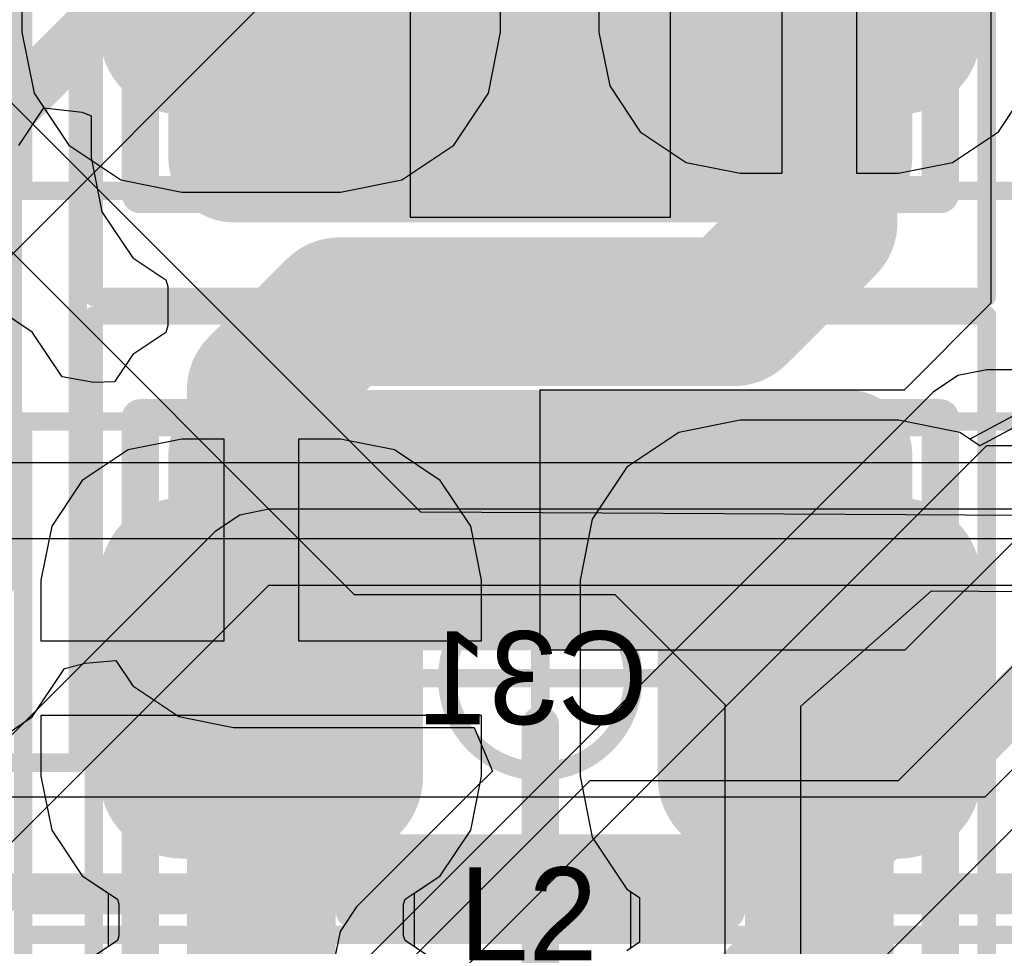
# Model space of a CAD drawing. Header units: millimetres. Extents: x -2 to 68, y -2 to 27.4.
# Tile 6 of 256: x 5.6 to 8.2, y 2.7 to 5.1. Entities that reach past the tile are written whole.
import ezdxf

# ---------------------------------------------------------------- set-up
doc = ezdxf.new("R2010")
doc.units = ezdxf.units.MM
for name, color, linetype in [('BottomLayer', 5, 'Continuous'), ('BottomPaste', 16, 'Continuous'), ('BottomSolder', 6, 'Continuous'), ('Mechanical10', 56, 'Continuous'), ('Mechanical13', 56, 'Continuous'), ('Mechanical15', 56, 'Continuous'), ('Mechanical17', 56, 'Continuous'), ('Mechanical2', 216, 'Continuous'), ('Mechanical6', 56, 'Continuous'), ('MidLayer2', 76, 'Continuous'), ('MidLayer3', 90, 'Continuous'), ('MidLayer5', 130, 'Continuous'), ('MidLayer6', 216, 'Continuous'), ('MidLayer7', 6, 'Continuous'), ('MidLayer8', 54, 'Continuous'), ('TopLayer', 1, 'Continuous'), ('TopPaste', 8, 'Continuous'), ('TopSolder', 216, 'Continuous')]:
    doc.layers.add(name, color=color, linetype=linetype)

# ---------------------------------------------------------------- blocks, each defined once
blk = doc.blocks.new('INDC2520X10L_289')
at = {"layer": 'Mechanical13', "const_width": 0.1}
for points in [[(1.325, 1.075), (-1.325, 1.075)], [(-1.325, -1.075), (-1.325, 1.075)], [(1.325, -1.075), (1.325, 1.075)], [(1.325, -1.075), (-1.325, -1.075)]]:
    blk.add_lwpolyline(points, dxfattribs=at)
at = {"layer": 'Mechanical13', "const_width": 0.05}
for points in [[(-1.35, 1.075, 1), (-1.3, 1.075, 1)], [(-1.35, 1.075, 1), (-1.3, 1.075, 1)], [(1.3, 1.075, 1), (1.35, 1.075, 1)], [(1.3, 1.075, 1), (1.35, 1.075, 1)], [(-1.35, -1.075, 1), (-1.3, -1.075, 1)], [(-1.35, -1.075, 1), (-1.3, -1.075, 1)], [(1.3, -1.075, 1), (1.35, -1.075, 1)], [(1.3, -1.075, 1), (1.35, -1.075, 1)]]:
    blk.add_lwpolyline(points, format="xyb", close=True, dxfattribs=at)
at = {"layer": 'Mechanical15'}
for points, const_width in [([(1.6, 1.2), (-1.6, 1.2)], 0.05), ([(-1.6, -1.2), (-1.6, 1.2)], 0.05), ([(1.6, -1.2), (1.6, 1.2)], 0.05), ([(0, -0.5), (0, 0.5)], 0.1), ([(0.5, 0), (-0.5, 0)], 0.1), ([(1.6, -1.2), (-1.6, -1.2)], 0.05)]:
    blk.add_lwpolyline(points, dxfattribs=dict(at, const_width=const_width))
for points, const_width in [([(-1.6125, 1.2, 1), (-1.5875, 1.2, 1)], 0.025), ([(-1.6125, 1.2, 1), (-1.5875, 1.2, 1)], 0.025), ([(1.5875, 1.2, 1), (1.6125, 1.2, 1)], 0.025), ([(1.5875, 1.2, 1), (1.6125, 1.2, 1)], 0.025), ([(-0.025, 0.5, 1), (0.025, 0.5, 1)], 0.05), ([(-0.525, 0, 1), (-0.475, 0, 1)], 0.05), ([(0.475, 0, 1), (0.525, 0, 1)], 0.05), ([(-0.025, -0.5, 1), (0.025, -0.5, 1)], 0.05), ([(-1.6125, -1.2, 1), (-1.5875, -1.2, 1)], 0.025), ([(-1.6125, -1.2, 1), (-1.5875, -1.2, 1)], 0.025), ([(1.5875, -1.2, 1), (1.6125, -1.2, 1)], 0.025), ([(1.5875, -1.2, 1), (1.6125, -1.2, 1)], 0.025)]:
    blk.add_lwpolyline(points, format="xyb", close=True, dxfattribs=dict(at, const_width=const_width))
at = {"layer": 'TopLayer', "const_width": 0.175}
for points in [[(-1.3125, 0.825, 1), (-1.1375, 0.825, 1)], [(-0.9625, 0.825, 1), (-0.7875, 0.825, 1)], [(0.7875, 0.825, 1), (0.9625, 0.825, 1)], [(1.1375, 0.825, 1), (1.3125, 0.825, 1)], [(-1.3125, -0.825, 1), (-1.1375, -0.825, 1)], [(-0.9625, -0.825, 1), (-0.7875, -0.825, 1)], [(0.7875, -0.825, 1), (0.9625, -0.825, 1)], [(1.1375, -0.825, 1), (1.3125, -0.825, 1)]]:
    blk.add_lwpolyline(points, format="xyb", close=True, dxfattribs=at)
at = {"layer": 'TopLayer'}
for points in [[(-0.875, -1), (-0.875, 1), (-1.225, -1), (-1.225, 1)], [(1.225, -1), (1.225, 1), (0.875, -1), (0.875, 1)], [(-0.7, -0.825), (-0.7, 0.825), (-1.4, -0.825), (-1.4, 0.825)], [(1.4, -0.825), (1.4, 0.825), (0.7, -0.825), (0.7, 0.825)]]:
    blk.add_solid(points, dxfattribs=at)
at = {"layer": 'TopPaste', "const_width": 0.175}
for points in [[(-1.3125, 0.825, 1), (-1.1375, 0.825, 1)], [(-0.9625, 0.825, 1), (-0.7875, 0.825, 1)], [(0.7875, 0.825, 1), (0.9625, 0.825, 1)], [(1.1375, 0.825, 1), (1.3125, 0.825, 1)], [(-1.3125, -0.825, 1), (-1.1375, -0.825, 1)], [(-0.9625, -0.825, 1), (-0.7875, -0.825, 1)], [(0.7875, -0.825, 1), (0.9625, -0.825, 1)], [(1.1375, -0.825, 1), (1.3125, -0.825, 1)]]:
    blk.add_lwpolyline(points, format="xyb", close=True, dxfattribs=at)
at = {"layer": 'TopPaste'}
for points in [[(-0.875, -1), (-0.875, 1), (-1.225, -1), (-1.225, 1)], [(1.225, -1), (1.225, 1), (0.875, -1), (0.875, 1)], [(-0.7, -0.825), (-0.7, 0.825), (-1.4, -0.825), (-1.4, 0.825)], [(1.4, -0.825), (1.4, 0.825), (0.7, -0.825), (0.7, 0.825)]]:
    blk.add_solid(points, dxfattribs=at)
at = {"layer": 'TopSolder', "const_width": 0.175}
for points in [[(-1.3125, 0.825, 1), (-1.1375, 0.825, 1)], [(-0.9625, 0.825, 1), (-0.7875, 0.825, 1)], [(0.7875, 0.825, 1), (0.9625, 0.825, 1)], [(1.1375, 0.825, 1), (1.3125, 0.825, 1)], [(-1.3125, -0.825, 1), (-1.1375, -0.825, 1)], [(-0.9625, -0.825, 1), (-0.7875, -0.825, 1)], [(0.7875, -0.825, 1), (0.9625, -0.825, 1)], [(1.1375, -0.825, 1), (1.3125, -0.825, 1)]]:
    blk.add_lwpolyline(points, format="xyb", close=True, dxfattribs=at)
at = {"layer": 'TopSolder'}
for points in [[(-0.875, -1), (-0.875, 1), (-1.225, -1), (-1.225, 1)], [(1.225, -1), (1.225, 1), (0.875, -1), (0.875, 1)], [(-0.7, -0.825), (-0.7, 0.825), (-1.4, -0.825), (-1.4, 0.825)], [(1.4, -0.825), (1.4, 0.825), (0.7, -0.825), (0.7, 0.825)]]:
    blk.add_solid(points, dxfattribs=at)
blk = doc.blocks.new('INDC2520X10L_290')
at = {"layer": 'Mechanical13', "const_width": 0.1}
for points in [[(-1.325, 1.075), (-1.325, -1.075)], [(-1.325, 1.075), (1.325, 1.075)], [(1.325, 1.075), (1.325, -1.075)], [(-1.325, -1.075), (1.325, -1.075)]]:
    blk.add_lwpolyline(points, dxfattribs=at)
at = {"layer": 'Mechanical13', "const_width": 0.05}
for points in [[(-1.35, 1.075, 1), (-1.3, 1.075, 1)], [(-1.35, 1.075, 1), (-1.3, 1.075, 1)], [(1.3, 1.075, 1), (1.35, 1.075, 1)], [(1.3, 1.075, 1), (1.35, 1.075, 1)], [(-1.35, -1.075, 1), (-1.3, -1.075, 1)], [(-1.35, -1.075, 1), (-1.3, -1.075, 1)], [(1.3, -1.075, 1), (1.35, -1.075, 1)], [(1.3, -1.075, 1), (1.35, -1.075, 1)]]:
    blk.add_lwpolyline(points, format="xyb", close=True, dxfattribs=at)
at = {"layer": 'Mechanical15'}
for points, const_width in [([(-1.6, 1.2), (-1.6, -1.2)], 0.05), ([(-1.6, 1.2), (1.6, 1.2)], 0.05), ([(1.6, 1.2), (1.6, -1.2)], 0.05), ([(0, 0.5), (0, -0.5)], 0.1), ([(-0.5, 0), (0.5, 0)], 0.1), ([(-1.6, -1.2), (1.6, -1.2)], 0.05)]:
    blk.add_lwpolyline(points, dxfattribs=dict(at, const_width=const_width))
for points, const_width in [([(-1.6125, 1.2, 1), (-1.5875, 1.2, 1)], 0.025), ([(-1.6125, 1.2, 1), (-1.5875, 1.2, 1)], 0.025), ([(1.5875, 1.2, 1), (1.6125, 1.2, 1)], 0.025), ([(1.5875, 1.2, 1), (1.6125, 1.2, 1)], 0.025), ([(-0.025, 0.5, 1), (0.025, 0.5, 1)], 0.05), ([(-0.525, 0, 1), (-0.475, 0, 1)], 0.05), ([(0.475, 0, 1), (0.525, 0, 1)], 0.05), ([(-0.025, -0.5, 1), (0.025, -0.5, 1)], 0.05), ([(-1.6125, -1.2, 1), (-1.5875, -1.2, 1)], 0.025), ([(-1.6125, -1.2, 1), (-1.5875, -1.2, 1)], 0.025), ([(1.5875, -1.2, 1), (1.6125, -1.2, 1)], 0.025), ([(1.5875, -1.2, 1), (1.6125, -1.2, 1)], 0.025)]:
    blk.add_lwpolyline(points, format="xyb", close=True, dxfattribs=dict(at, const_width=const_width))
at = {"layer": 'TopLayer', "const_width": 0.175}
for points in [[(-1.3125, 0.825, 1), (-1.1375, 0.825, 1)], [(-0.9625, 0.825, 1), (-0.7875, 0.825, 1)], [(0.7875, 0.825, 1), (0.9625, 0.825, 1)], [(1.1375, 0.825, 1), (1.3125, 0.825, 1)], [(-1.3125, -0.825, 1), (-1.1375, -0.825, 1)], [(-0.9625, -0.825, 1), (-0.7875, -0.825, 1)], [(0.7875, -0.825, 1), (0.9625, -0.825, 1)], [(1.1375, -0.825, 1), (1.3125, -0.825, 1)]]:
    blk.add_lwpolyline(points, format="xyb", close=True, dxfattribs=at)
at = {"layer": 'TopLayer'}
for points in [[(-0.875, -1), (-0.875, 1), (-1.225, -1), (-1.225, 1)], [(1.225, -1), (1.225, 1), (0.875, -1), (0.875, 1)], [(-0.7, -0.825), (-0.7, 0.825), (-1.4, -0.825), (-1.4, 0.825)], [(1.4, -0.825), (1.4, 0.825), (0.7, -0.825), (0.7, 0.825)]]:
    blk.add_solid(points, dxfattribs=at)
at = {"layer": 'TopPaste', "const_width": 0.175}
for points in [[(-1.3125, 0.825, 1), (-1.1375, 0.825, 1)], [(-0.9625, 0.825, 1), (-0.7875, 0.825, 1)], [(0.7875, 0.825, 1), (0.9625, 0.825, 1)], [(1.1375, 0.825, 1), (1.3125, 0.825, 1)], [(-1.3125, -0.825, 1), (-1.1375, -0.825, 1)], [(-0.9625, -0.825, 1), (-0.7875, -0.825, 1)], [(0.7875, -0.825, 1), (0.9625, -0.825, 1)], [(1.1375, -0.825, 1), (1.3125, -0.825, 1)]]:
    blk.add_lwpolyline(points, format="xyb", close=True, dxfattribs=at)
at = {"layer": 'TopPaste'}
for points in [[(-0.875, -1), (-0.875, 1), (-1.225, -1), (-1.225, 1)], [(1.225, -1), (1.225, 1), (0.875, -1), (0.875, 1)], [(-0.7, -0.825), (-0.7, 0.825), (-1.4, -0.825), (-1.4, 0.825)], [(1.4, -0.825), (1.4, 0.825), (0.7, -0.825), (0.7, 0.825)]]:
    blk.add_solid(points, dxfattribs=at)
at = {"layer": 'TopSolder', "const_width": 0.175}
for points in [[(-1.3125, 0.825, 1), (-1.1375, 0.825, 1)], [(-0.9625, 0.825, 1), (-0.7875, 0.825, 1)], [(0.7875, 0.825, 1), (0.9625, 0.825, 1)], [(1.1375, 0.825, 1), (1.3125, 0.825, 1)], [(-1.3125, -0.825, 1), (-1.1375, -0.825, 1)], [(-0.9625, -0.825, 1), (-0.7875, -0.825, 1)], [(0.7875, -0.825, 1), (0.9625, -0.825, 1)], [(1.1375, -0.825, 1), (1.3125, -0.825, 1)]]:
    blk.add_lwpolyline(points, format="xyb", close=True, dxfattribs=at)
at = {"layer": 'TopSolder'}
for points in [[(-0.875, -1), (-0.875, 1), (-1.225, -1), (-1.225, 1)], [(1.225, -1), (1.225, 1), (0.875, -1), (0.875, 1)], [(-0.7, -0.825), (-0.7, 0.825), (-1.4, -0.825), (-1.4, 0.825)], [(1.4, -0.825), (1.4, 0.825), (0.7, -0.825), (0.7, 0.825)]]:
    blk.add_solid(points, dxfattribs=at)
blk = doc.blocks.new('CAP_0603_B_420')
at = {"layer": 'Mechanical6', "const_width": 0.05}
for points in [[(-1.39, 0.69), (1.39, 0.69)], [(-1.39, -0.69), (-1.39, 0.69)]]:
    blk.add_lwpolyline(points, dxfattribs=at)
at = {"layer": 'Mechanical6', "const_width": 0.025}
blk.add_lwpolyline([(-1.4025, 0.69, 1), (-1.3775, 0.69, 1)], format="xyb", close=True, dxfattribs=at)
blk.add_lwpolyline([(-1.4025, 0.69, 1), (-1.3775, 0.69, 1)], format="xyb", close=True, dxfattribs=at)
blk = doc.blocks.new('CAP_0603_B_421')
at = {"layer": 'BottomLayer', "const_width": 0.2219}
for points in [[(-1.0741, 0.2631, 1), (-0.8522, 0.2631, 1)], [(-0.6478, 0.2631, 1), (-0.4259, 0.2631, 1)], [(0.4259, 0.2631, 1), (0.6478, 0.2631, 1)], [(0.8522, 0.2631, 1), (1.0741, 0.2631, 1)], [(-1.0741, -0.2631, 1), (-0.8522, -0.2631, 1)], [(-0.6478, -0.2631, 1), (-0.4259, -0.2631, 1)], [(0.4259, -0.2631, 1), (0.6478, -0.2631, 1)], [(0.8522, -0.2631, 1), (1.0741, -0.2631, 1)]]:
    blk.add_lwpolyline(points, format="xyb", close=True, dxfattribs=at)
at = {"layer": 'BottomLayer'}
for points in [[(-0.5369, 0.485), (-0.9632, 0.485), (-0.5369, -0.485), (-0.9632, -0.485)], [(0.5369, -0.485), (0.9632, -0.485), (0.5369, 0.485), (0.9632, 0.485)], [(-0.315, 0.2631), (-1.185, 0.2631), (-0.315, -0.2631), (-1.185, -0.2631)], [(0.315, -0.2631), (1.185, -0.2631), (0.315, 0.2631), (1.185, 0.2631)]]:
    blk.add_solid(points, dxfattribs=at)
at = {"layer": 'BottomPaste', "const_width": 0.2219}
for points in [[(-1.0741, 0.2631, 1), (-0.8522, 0.2631, 1)], [(-0.6478, 0.2631, 1), (-0.4259, 0.2631, 1)], [(0.4259, 0.2631, 1), (0.6478, 0.2631, 1)], [(0.8522, 0.2631, 1), (1.0741, 0.2631, 1)], [(-1.0741, -0.2631, 1), (-0.8522, -0.2631, 1)], [(-0.6478, -0.2631, 1), (-0.4259, -0.2631, 1)], [(0.4259, -0.2631, 1), (0.6478, -0.2631, 1)], [(0.8522, -0.2631, 1), (1.0741, -0.2631, 1)]]:
    blk.add_lwpolyline(points, format="xyb", close=True, dxfattribs=at)
at = {"layer": 'BottomPaste'}
for points in [[(-0.5369, 0.485), (-0.9632, 0.485), (-0.5369, -0.485), (-0.9632, -0.485)], [(0.5369, -0.485), (0.9632, -0.485), (0.5369, 0.485), (0.9632, 0.485)], [(-0.315, 0.2631), (-1.185, 0.2631), (-0.315, -0.2631), (-1.185, -0.2631)], [(0.315, -0.2631), (1.185, -0.2631), (0.315, 0.2631), (1.185, 0.2631)]]:
    blk.add_solid(points, dxfattribs=at)
at = {"layer": 'BottomSolder', "const_width": 0.2219}
for points in [[(-1.0741, 0.2631, 1), (-0.8522, 0.2631, 1)], [(-0.6478, 0.2631, 1), (-0.4259, 0.2631, 1)], [(0.4259, 0.2631, 1), (0.6478, 0.2631, 1)], [(0.8522, 0.2631, 1), (1.0741, 0.2631, 1)], [(-1.0741, -0.2631, 1), (-0.8522, -0.2631, 1)], [(-0.6478, -0.2631, 1), (-0.4259, -0.2631, 1)], [(0.4259, -0.2631, 1), (0.6478, -0.2631, 1)], [(0.8522, -0.2631, 1), (1.0741, -0.2631, 1)]]:
    blk.add_lwpolyline(points, format="xyb", close=True, dxfattribs=at)
at = {"layer": 'BottomSolder'}
for points in [[(-0.5369, 0.485), (-0.9632, 0.485), (-0.5369, -0.485), (-0.9632, -0.485)], [(0.5369, -0.485), (0.9632, -0.485), (0.5369, 0.485), (0.9632, 0.485)], [(-0.315, 0.2631), (-1.185, 0.2631), (-0.315, -0.2631), (-1.185, -0.2631)], [(0.315, -0.2631), (1.185, -0.2631), (0.315, 0.2631), (1.185, 0.2631)]]:
    blk.add_solid(points, dxfattribs=at)
at = {"layer": 'Mechanical10', "const_width": 0.12}
for points in [[(-0.88, 0.48), (0.88, 0.48)], [(-0.88, -0.48), (-0.88, 0.48)], [(0.88, -0.48), (0.88, 0.48)], [(-0.88, -0.48), (0.88, -0.48)]]:
    blk.add_lwpolyline(points, dxfattribs=at)
at = {"layer": 'Mechanical10', "const_width": 0.06}
for points in [[(-0.91, 0.48, 1), (-0.85, 0.48, 1)], [(-0.91, 0.48, 1), (-0.85, 0.48, 1)], [(0.85, 0.48, 1), (0.91, 0.48, 1)], [(0.85, 0.48, 1), (0.91, 0.48, 1)], [(-0.91, -0.48, 1), (-0.85, -0.48, 1)], [(-0.91, -0.48, 1), (-0.85, -0.48, 1)], [(0.85, -0.48, 1), (0.91, -0.48, 1)], [(0.85, -0.48, 1), (0.91, -0.48, 1)]]:
    blk.add_lwpolyline(points, format="xyb", close=True, dxfattribs=at)
at = {"layer": 'Mechanical6', "const_width": 0.05}
for points in [[(-1.39, 0.69), (1.39, 0.69)], [(-1.39, -0.69), (-1.39, 0.69)], [(0, -0.345), (0, 0.345)], [(-0.345, 0), (0.345, 0)], [(-1.39, -0.69), (1.39, -0.69)]]:
    blk.add_lwpolyline(points, dxfattribs=at)
at = {"layer": 'Mechanical6'}
for points, const_width in [([(-1.4025, 0.69, 1), (-1.3775, 0.69, 1)], 0.025), ([(-1.4025, 0.69, 1), (-1.3775, 0.69, 1)], 0.025), ([(-0.0125, 0.345, 1), (0.0125, 0.345, 1)], 0.025), ([(0.25, 0, 1), (-0.25, 0, 1)], 0.05), ([(-0.3575, 0, 1), (-0.3325, 0, 1)], 0.025), ([(-0.2625, 0, 1), (-0.2375, 0, 1)], 0.025), ([(0.2375, 0, 1), (0.2625, 0, 1)], 0.025), ([(0.3325, 0, 1), (0.3575, 0, 1)], 0.025), ([(-0.0125, -0.345, 1), (0.0125, -0.345, 1)], 0.025), ([(-1.4025, -0.69, 1), (-1.3775, -0.69, 1)], 0.025), ([(-1.4025, -0.69, 1), (-1.3775, -0.69, 1)], 0.025)]:
    blk.add_lwpolyline(points, format="xyb", close=True, dxfattribs=dict(at, const_width=const_width))
blk = doc.blocks.new('CAP_0603_B_426')
at = {"layer": 'BottomLayer', "const_width": 0.2219}
for points in [[(-1.0741, 0.2631, 1), (-0.8522, 0.2631, 1)], [(-0.6478, 0.2631, 1), (-0.4259, 0.2631, 1)], [(0.4259, 0.2631, 1), (0.6478, 0.2631, 1)], [(0.8522, 0.2631, 1), (1.0741, 0.2631, 1)]]:
    blk.add_lwpolyline(points, format="xyb", close=True, dxfattribs=at)
at = {"layer": 'BottomLayer'}
for points in [[(-0.5369, 0.485), (-0.9632, 0.485), (-0.5369, -0.485), (-0.9632, -0.485)], [(0.5369, -0.485), (0.9632, -0.485), (0.5369, 0.485), (0.9632, 0.485)], [(-0.315, 0.2631), (-1.185, 0.2631), (-0.315, -0.2631), (-1.185, -0.2631)], [(0.315, -0.2631), (1.185, -0.2631), (0.315, 0.2631), (1.185, 0.2631)]]:
    blk.add_solid(points, dxfattribs=at)
at = {"layer": 'BottomPaste', "const_width": 0.2219}
for points in [[(-1.0741, 0.2631, 1), (-0.8522, 0.2631, 1)], [(-0.6478, 0.2631, 1), (-0.4259, 0.2631, 1)], [(0.4259, 0.2631, 1), (0.6478, 0.2631, 1)], [(0.8522, 0.2631, 1), (1.0741, 0.2631, 1)]]:
    blk.add_lwpolyline(points, format="xyb", close=True, dxfattribs=at)
at = {"layer": 'BottomPaste'}
for points in [[(-0.5369, 0.485), (-0.9632, 0.485), (-0.5369, -0.485), (-0.9632, -0.485)], [(0.5369, -0.485), (0.9632, -0.485), (0.5369, 0.485), (0.9632, 0.485)], [(-0.315, 0.2631), (-1.185, 0.2631), (-0.315, -0.2631), (-1.185, -0.2631)], [(0.315, -0.2631), (1.185, -0.2631), (0.315, 0.2631), (1.185, 0.2631)]]:
    blk.add_solid(points, dxfattribs=at)
at = {"layer": 'BottomSolder', "const_width": 0.2219}
for points in [[(-1.0741, 0.2631, 1), (-0.8522, 0.2631, 1)], [(-0.6478, 0.2631, 1), (-0.4259, 0.2631, 1)], [(0.4259, 0.2631, 1), (0.6478, 0.2631, 1)], [(0.8522, 0.2631, 1), (1.0741, 0.2631, 1)]]:
    blk.add_lwpolyline(points, format="xyb", close=True, dxfattribs=at)
at = {"layer": 'BottomSolder'}
for points in [[(-0.5369, 0.485), (-0.9632, 0.485), (-0.5369, -0.485), (-0.9632, -0.485)], [(0.5369, -0.485), (0.9632, -0.485), (0.5369, 0.485), (0.9632, 0.485)], [(-0.315, 0.2631), (-1.185, 0.2631), (-0.315, -0.2631), (-1.185, -0.2631)], [(0.315, -0.2631), (1.185, -0.2631), (0.315, 0.2631), (1.185, 0.2631)]]:
    blk.add_solid(points, dxfattribs=at)
at = {"layer": 'Mechanical10', "const_width": 0.12}
for points in [[(-0.88, 0.48), (-0.88, -0.48)], [(0.88, 0.48), (-0.88, 0.48)], [(0.88, 0.48), (0.88, -0.48)]]:
    blk.add_lwpolyline(points, dxfattribs=at)
at = {"layer": 'Mechanical10', "const_width": 0.06}
for points in [[(-0.91, 0.48, 1), (-0.85, 0.48, 1)], [(-0.91, 0.48, 1), (-0.85, 0.48, 1)], [(0.85, 0.48, 1), (0.91, 0.48, 1)], [(0.85, 0.48, 1), (0.91, 0.48, 1)]]:
    blk.add_lwpolyline(points, format="xyb", close=True, dxfattribs=at)
at = {"layer": 'Mechanical6', "const_width": 0.05}
for points in [[(1.39, 0.69), (-1.39, 0.69)], [(1.39, 0.69), (1.39, -0.69)], [(0, 0.345), (0, -0.345)]]:
    blk.add_lwpolyline(points, dxfattribs=at)
at = {"layer": 'Mechanical6'}
for points, const_width in [([(1.3775, 0.69, 1), (1.4025, 0.69, 1)], 0.025), ([(1.3775, 0.69, 1), (1.4025, 0.69, 1)], 0.025), ([(-0.0125, 0.345, 1), (0.0125, 0.345, 1)], 0.025), ([(0.25, 0, 1), (-0.25, 0, 1)], 0.05)]:
    blk.add_lwpolyline(points, format="xyb", close=True, dxfattribs=dict(at, const_width=const_width))
blk = doc.blocks.new('CAP_0603_430')
at = {"layer": 'Mechanical13', "const_width": 0.12}
for points in [[(-0.88, -0.48), (-0.88, 0.48)], [(0.88, 0.48), (-0.88, 0.48)], [(0.88, -0.48), (0.88, 0.48)], [(0.88, -0.48), (-0.88, -0.48)]]:
    blk.add_lwpolyline(points, dxfattribs=at)
at = {"layer": 'Mechanical13', "const_width": 0.06}
for points in [[(-0.91, 0.48, 1), (-0.85, 0.48, 1)], [(-0.91, 0.48, 1), (-0.85, 0.48, 1)], [(0.85, 0.48, 1), (0.91, 0.48, 1)], [(0.85, 0.48, 1), (0.91, 0.48, 1)], [(-0.91, -0.48, 1), (-0.85, -0.48, 1)], [(-0.91, -0.48, 1), (-0.85, -0.48, 1)], [(0.85, -0.48, 1), (0.91, -0.48, 1)], [(0.85, -0.48, 1), (0.91, -0.48, 1)]]:
    blk.add_lwpolyline(points, format="xyb", close=True, dxfattribs=at)
at = {"layer": 'Mechanical15', "const_width": 0.05}
for points in [[(-1.39, -0.69), (-1.39, 0.69)], [(1.39, 0.69), (-1.39, 0.69)], [(1.39, -0.69), (1.39, 0.69)], [(0, -0.345), (0, 0.345)], [(0.345, 0), (-0.345, 0)], [(1.39, -0.69), (-1.39, -0.69)]]:
    blk.add_lwpolyline(points, dxfattribs=at)
at = {"layer": 'Mechanical15'}
for points, const_width in [([(-1.4025, 0.69, 1), (-1.3775, 0.69, 1)], 0.025), ([(-1.4025, 0.69, 1), (-1.3775, 0.69, 1)], 0.025), ([(1.3775, 0.69, 1), (1.4025, 0.69, 1)], 0.025), ([(1.3775, 0.69, 1), (1.4025, 0.69, 1)], 0.025), ([(-0.0125, 0.345, 1), (0.0125, 0.345, 1)], 0.025), ([(0.25, 0, 1), (-0.25, 0, 1)], 0.05), ([(-0.3575, 0, 1), (-0.3325, 0, 1)], 0.025), ([(-0.2625, 0, 1), (-0.2375, 0, 1)], 0.025), ([(0.2375, 0, 1), (0.2625, 0, 1)], 0.025), ([(0.3325, 0, 1), (0.3575, 0, 1)], 0.025), ([(-0.0125, -0.345, 1), (0.0125, -0.345, 1)], 0.025), ([(-1.4025, -0.69, 1), (-1.3775, -0.69, 1)], 0.025), ([(-1.4025, -0.69, 1), (-1.3775, -0.69, 1)], 0.025), ([(1.3775, -0.69, 1), (1.4025, -0.69, 1)], 0.025), ([(1.3775, -0.69, 1), (1.4025, -0.69, 1)], 0.025)]:
    blk.add_lwpolyline(points, format="xyb", close=True, dxfattribs=dict(at, const_width=const_width))
at = {"layer": 'TopLayer', "const_width": 0.2219}
for points in [[(-1.0741, 0.2631, 1), (-0.8522, 0.2631, 1)], [(-0.6478, 0.2631, 1), (-0.4259, 0.2631, 1)], [(0.4259, 0.2631, 1), (0.6478, 0.2631, 1)], [(0.8522, 0.2631, 1), (1.0741, 0.2631, 1)], [(-1.0741, -0.2631, 1), (-0.8522, -0.2631, 1)], [(-0.6478, -0.2631, 1), (-0.4259, -0.2631, 1)], [(0.4259, -0.2631, 1), (0.6478, -0.2631, 1)], [(0.8522, -0.2631, 1), (1.0741, -0.2631, 1)]]:
    blk.add_lwpolyline(points, format="xyb", close=True, dxfattribs=at)
at = {"layer": 'TopLayer'}
for points in [[(-0.5369, 0.485), (-0.9632, 0.485), (-0.5369, -0.485), (-0.9632, -0.485)], [(0.5369, -0.485), (0.9632, -0.485), (0.5369, 0.485), (0.9632, 0.485)], [(-0.315, 0.2631), (-1.185, 0.2631), (-0.315, -0.2631), (-1.185, -0.2631)], [(0.315, -0.2631), (1.185, -0.2631), (0.315, 0.2631), (1.185, 0.2631)]]:
    blk.add_solid(points, dxfattribs=at)
at = {"layer": 'TopPaste', "const_width": 0.2219}
for points in [[(-1.0741, 0.2631, 1), (-0.8522, 0.2631, 1)], [(-0.6478, 0.2631, 1), (-0.4259, 0.2631, 1)], [(0.4259, 0.2631, 1), (0.6478, 0.2631, 1)], [(0.8522, 0.2631, 1), (1.0741, 0.2631, 1)], [(-1.0741, -0.2631, 1), (-0.8522, -0.2631, 1)], [(-0.6478, -0.2631, 1), (-0.4259, -0.2631, 1)], [(0.4259, -0.2631, 1), (0.6478, -0.2631, 1)], [(0.8522, -0.2631, 1), (1.0741, -0.2631, 1)]]:
    blk.add_lwpolyline(points, format="xyb", close=True, dxfattribs=at)
at = {"layer": 'TopPaste'}
for points in [[(-0.5369, 0.485), (-0.9632, 0.485), (-0.5369, -0.485), (-0.9632, -0.485)], [(0.5369, -0.485), (0.9632, -0.485), (0.5369, 0.485), (0.9632, 0.485)], [(-0.315, 0.2631), (-1.185, 0.2631), (-0.315, -0.2631), (-1.185, -0.2631)], [(0.315, -0.2631), (1.185, -0.2631), (0.315, 0.2631), (1.185, 0.2631)]]:
    blk.add_solid(points, dxfattribs=at)
at = {"layer": 'TopSolder', "const_width": 0.2219}
for points in [[(-1.0741, 0.2631, 1), (-0.8522, 0.2631, 1)], [(-0.6478, 0.2631, 1), (-0.4259, 0.2631, 1)], [(0.4259, 0.2631, 1), (0.6478, 0.2631, 1)], [(0.8522, 0.2631, 1), (1.0741, 0.2631, 1)], [(-1.0741, -0.2631, 1), (-0.8522, -0.2631, 1)], [(-0.6478, -0.2631, 1), (-0.4259, -0.2631, 1)], [(0.4259, -0.2631, 1), (0.6478, -0.2631, 1)], [(0.8522, -0.2631, 1), (1.0741, -0.2631, 1)]]:
    blk.add_lwpolyline(points, format="xyb", close=True, dxfattribs=at)
at = {"layer": 'TopSolder'}
for points in [[(-0.5369, 0.485), (-0.9632, 0.485), (-0.5369, -0.485), (-0.9632, -0.485)], [(0.5369, -0.485), (0.9632, -0.485), (0.5369, 0.485), (0.9632, 0.485)], [(-0.315, 0.2631), (-1.185, 0.2631), (-0.315, -0.2631), (-1.185, -0.2631)], [(0.315, -0.2631), (1.185, -0.2631), (0.315, 0.2631), (1.185, 0.2631)]]:
    blk.add_solid(points, dxfattribs=at)

msp = doc.modelspace()

# ---------------------------------------------------------------- linework, layer by layer
at = {"layer": 'BottomLayer'}
for p, q in [((6.8933, 5.1119), (6.8933, 5.6381)), ((6.8933, 5.1119), (6.8933, 5.6381)), ((7.85, 5.375), (7.85, 4.7327)), ((7.85, 5.375), (7.85, 4.7327)), ((5.6067, 5.35), (5.6067, 5.1119)), ((5.6067, 5.3299), (5.6067, 5.1119)), ((7.1577, 5.275), (7.1577, 5.1119)), ((7.1577, 5.275), (7.1577, 5.1119)), ((7.65, 4.7327), (7.65, 5.275)), ((7.65, 4.7327), (7.65, 5.275)), ((5.6067, 5.1119), (5.6395, 4.9473)), ((5.6067, 5.1119), (5.6395, 4.9473)), ((6.8605, 4.9473), (6.8933, 5.1119)), ((6.8605, 4.9473), (6.8933, 5.1119)), ((7.1577, 5.1119), (7.1866, 4.9668)), ((7.1577, 5.1119), (7.1866, 4.9668)), ((7.1866, 4.9668), (7.2688, 4.8438)), ((7.1866, 4.9668), (7.2688, 4.8438)), ((5.6395, 4.9473), (5.7327, 4.8077)), ((5.6395, 4.9473), (5.7327, 4.8077)), ((6.7673, 4.8077), (6.8605, 4.9473)), ((6.7673, 4.8077), (6.8605, 4.9473)), ((8.2312, 4.8438), (8.2953, 4.9396)), ((8.2312, 4.8438), (8.279, 4.9153)), ((7.2688, 4.8438), (7.3918, 4.7616)), ((7.2688, 4.8438), (7.3918, 4.7616)), ((8.1082, 4.7616), (8.2312, 4.8438)), ((8.1082, 4.7616), (8.2312, 4.8438)), ((5.7327, 4.8077), (5.8723, 4.7145)), ((5.7327, 4.8077), (5.8723, 4.7145)), ((6.6277, 4.7145), (6.7673, 4.8077)), ((6.6277, 4.7145), (6.7673, 4.8077)), ((7.3918, 4.7616), (7.5369, 4.7327)), ((7.3918, 4.7616), (7.5369, 4.7327)), ((7.9632, 4.7327), (8.1082, 4.7616)), ((7.9632, 4.7327), (8.1082, 4.7616)), ((5.8723, 4.7145), (6.0369, 4.6817)), ((5.8723, 4.7145), (6.0369, 4.6817)), ((6.4631, 4.6817), (6.6277, 4.7145)), ((6.4631, 4.6817), (6.6277, 4.7145)), ((7.5369, 4.7327), (7.65, 4.7327)), ((7.5369, 4.7327), (7.65, 4.7327)), ((7.85, 4.7327), (7.9632, 4.7327)), ((7.85, 4.7327), (7.9632, 4.7327)), ((6.0369, 4.6817), (6.4631, 4.6817)), ((6.0369, 4.6817), (6.4631, 4.6817)), ((8.2817, 4.0854), (8.1547, 4.0175)), ((7.5369, 4.0683), (7.3723, 4.0355)), ((7.5369, 4.0683), (7.3723, 4.0355)), ((7.9632, 4.0683), (7.5369, 4.0683)), ((7.9632, 4.0683), (7.5369, 4.0683)), ((8.1277, 4.0355), (7.9632, 4.0683)), ((8.1277, 4.0355), (7.9632, 4.0683)), ((8.2817, 4.0529), (8.1817, 3.9994)), ((7.3723, 4.0355), (7.2327, 3.9423)), ((7.3723, 4.0355), (7.2327, 3.9423)), ((8.1547, 4.0175), (8.1277, 4.0355)), ((8.1817, 3.9994), (8.1277, 4.0355)), ((6.0369, 4.0173), (5.8918, 3.9884)), ((6.0369, 4.0173), (5.8918, 3.9884)), ((6.15, 4.0173), (6.0369, 4.0173)), ((6.15, 4.0173), (6.0369, 4.0173)), ((6.15, 3.475), (6.15, 4.0173)), ((6.15, 3.475), (6.15, 4.0173)), ((6.4631, 4.0173), (6.35, 4.0173)), ((6.35, 4.0173), (6.35, 3.475)), ((6.4631, 4.0173), (6.35, 4.0173)), ((6.35, 4.0173), (6.35, 3.475)), ((6.6082, 3.9884), (6.4631, 4.0173)), ((6.6082, 3.9884), (6.4631, 4.0173)), ((5.8918, 3.9884), (5.7688, 3.9062)), ((5.8918, 3.9884), (5.7688, 3.9062)), ((6.7312, 3.9062), (6.6082, 3.9884)), ((6.7312, 3.9062), (6.6082, 3.9884)), ((7.2327, 3.9423), (7.1395, 3.8027)), ((7.2327, 3.9423), (7.1395, 3.8027)), ((5.7688, 3.9062), (5.6866, 3.7832)), ((5.7688, 3.9062), (5.6866, 3.7832)), ((6.8134, 3.7832), (6.7312, 3.9062)), ((6.8134, 3.7832), (6.7312, 3.9062)), ((7.1395, 3.8027), (7.1067, 3.6381)), ((7.1395, 3.8027), (7.1067, 3.6381)), ((5.6866, 3.7832), (5.6577, 3.6381)), ((5.6866, 3.7832), (5.6577, 3.6381)), ((6.8423, 3.6381), (6.8134, 3.7832)), ((6.8423, 3.6381), (6.8134, 3.7832)), ((5.6577, 3.6381), (5.6577, 3.475)), ((5.6577, 3.6381), (5.6577, 3.475)), ((6.8423, 3.475), (6.8423, 3.6381)), ((6.8423, 3.475), (6.8423, 3.6381)), ((7.1067, 3.6381), (7.1067, 3.1119)), ((7.1067, 3.6381), (7.1067, 3.1119)), ((5.6577, 3.475), (6.15, 3.475)), ((5.6577, 3.475), (6.15, 3.475)), ((6.35, 3.475), (6.8423, 3.475)), ((6.35, 3.475), (6.8423, 3.475)), ((6.25, 3.275), (5.6577, 3.275)), ((5.6577, 3.275), (5.6577, 3.1119)), ((6.25, 3.275), (5.6577, 3.275)), ((5.6577, 3.275), (5.6577, 3.1119)), ((6.8423, 3.275), (6.25, 3.275)), ((6.8423, 3.275), (6.25, 3.275)), ((6.8423, 3.1119), (6.8423, 3.275)), ((6.8423, 3.1119), (6.8423, 3.275)), ((5.6577, 3.1119), (5.6866, 2.9668)), ((5.6577, 3.1119), (5.6866, 2.9668)), ((6.8134, 2.9668), (6.8423, 3.1119)), ((6.8134, 2.9668), (6.8423, 3.1119)), ((7.1067, 3.1119), (7.1395, 2.9473)), ((7.1067, 3.1119), (7.1395, 2.9473)), ((5.6866, 2.9668), (5.7688, 2.8438)), ((5.6866, 2.9668), (5.7688, 2.8438)), ((6.7312, 2.8438), (6.8134, 2.9668)), ((6.7312, 2.8438), (6.8134, 2.9668)), ((7.1395, 2.9473), (7.2327, 2.8077)), ((7.1395, 2.9473), (7.2327, 2.8077)), ((5.7688, 2.8438), (5.8382, 2.7974)), ((5.7688, 2.8438), (5.8634, 2.7806)), ((6.6366, 2.7806), (6.7312, 2.8438)), ((6.6618, 2.7974), (6.7312, 2.8438)), ((7.2327, 2.8077), (7.2422, 2.8014)), ((7.2327, 2.8077), (7.2665, 2.7851)), ((5.8382, 2.7974), (5.8382, 2.6526)), ((5.8634, 2.7806), (5.8675, 2.7671)), ((6.6325, 2.7671), (6.6366, 2.7806)), ((6.6618, 2.6526), (6.6618, 2.7974)), ((7.2422, 2.8014), (7.2422, 2.6486)), ((7.2665, 2.7851), (7.2665, 2.6649)), ((5.8675, 2.7671), (5.8675, 2.6828)), ((6.6325, 2.6828), (6.6325, 2.7671)), ((5.8675, 2.6828), (5.8634, 2.6694)), ((6.6366, 2.6694), (6.6325, 2.6828)), ((5.8634, 2.6694), (5.7688, 2.6062)), ((6.7312, 2.6062), (6.6366, 2.6694)), ((7.2665, 2.6649), (7.2327, 2.6423))]:
    msp.add_line(p, q, dxfattribs=at)
for points, const_width in [([(7.76, 4.6), (7.76, 5.365)], 0.4), ([(7.52, 4.36), (7.76, 4.6)], 0.4), ([(6.25, 4.15), (6.46, 4.36)], 0.4), ([(6.46, 4.36), (7.52, 4.36)], 0.4), ([(6.25, 3.375), (6.25, 4.15)], 0.4), ([(6.25, 4.15), (6.25, 4.1825)], 0.2), ([(6.25, 2.075), (6.25, 3.375)], 0.4), ([(7.75, 1.3038), (7.75, 3.375)], 0.4)]:
    msp.add_lwpolyline(points, dxfattribs=dict(at, const_width=const_width))
for points, const_width in [([(7.66, 4.6, 1), (7.86, 4.6, 1)], 0.2), ([(7.66, 4.6, 1), (7.86, 4.6, 1)], 0.2), ([(6.36, 4.36, 1), (6.56, 4.36, 1)], 0.2), ([(6.36, 4.36, 1), (6.56, 4.36, 1)], 0.2), ([(7.42, 4.36, 1), (7.62, 4.36, 1)], 0.2), ([(7.42, 4.36, 1), (7.62, 4.36, 1)], 0.2), ([(6.15, 4.15, 1), (6.35, 4.15, 1)], 0.2), ([(6.15, 4.15, 1), (6.35, 4.15, 1)], 0.2), ([(6.2, 4.1825, 1), (6.3, 4.1825, 1)], 0.1), ([(6.2, 4.15, 1), (6.3, 4.15, 1)], 0.1), ([(6.15, 3.375, 1), (6.35, 3.375, 1)], 0.2), ([(6.15, 3.375, 1), (6.35, 3.375, 1)], 0.2), ([(7.65, 3.375, 1), (7.85, 3.375, 1)], 0.2)]:
    msp.add_lwpolyline(points, format="xyb", close=True, dxfattribs=dict(at, const_width=const_width))
at = {"layer": 'MidLayer2'}
msp.add_line((5.3412, 4.2763), (8.2707, 7.2057), dxfattribs=at)
at = {"layer": 'MidLayer2', "const_width": 0.15}
msp.add_lwpolyline([(5.143, 4.4745), (8.3351, 7.6667)], dxfattribs=at)
at = {"layer": 'MidLayer3'}
for p, q in [((8.8858, 3.9539), (5, 3.9539)), ((5, 3.75), (9.2023, 3.75))]:
    msp.add_line(p, q, dxfattribs=at)
at = {"layer": 'MidLayer5'}
for p, q in [((8.4451, 3.3056), (8.1944, 3.0549)), ((8.1944, 3.0549), (5.4811, 3.0549))]:
    msp.add_line(p, q, dxfattribs=at)
at = {"layer": 'MidLayer5', "const_width": 0.1}
msp.add_lwpolyline([(5.4208, 2.8), (8.3, 2.8)], dxfattribs=at)
at = {"layer": 'MidLayer6'}
for p, q in [((6.6789, 3.8211), (4.9, 5.6)), ((4.7, 5.4), (6.5, 3.6)), ((9.8328, 3.8037), (6.6789, 3.8211)), ((6.5, 3.6), (7.2, 3.6)), ((7.2, 3.6), (7.4967, 3.3033)), ((7.7, 3.3), (8.0514, 3.6096)), ((8.0514, 3.6096), (9.8317, 3.5998)), ((7.4967, 3.3033), (7.4961, 3.3)), ((7.4961, 3.3), (7.4961, 1.7)), ((7.7, 1.7), (7.7, 3.3))]:
    msp.add_line(p, q, dxfattribs=at)
at = {"layer": 'MidLayer7'}
for p, q in [((8.122, 4.1884), (8.0558, 4.1442)), ((8.2, 4.2039), (8.122, 4.1884)), ((9.8899, 4.2039), (8.2, 4.2039)), ((8.0558, 4.1442), (6.1558, 2.2442)), ((8.0558, 4.1442), (8.0558, 4.1442)), ((6.3, 2.1), (8.2, 4)), ((8.2, 4), (9.8899, 4))]:
    msp.add_line(p, q, dxfattribs=at)
at = {"layer": 'MidLayer8'}
for p, q in [((6.1921, 3.8134), (6.1259, 3.7692)), ((6.2701, 3.8289), (6.1921, 3.8134)), ((9.8262, 3.8289), (6.2701, 3.8289)), ((6.1259, 3.7692), (5.1567, 2.8)), ((6.1259, 3.7692), (6.1259, 3.7692)), ((5.3009, 2.6558), (6.2701, 3.625)), ((6.2701, 3.625), (6.2701, 3.625)), ((6.2701, 3.625), (6.2701, 3.625)), ((6.2701, 3.625), (6.2701, 3.625)), ((6.2701, 3.625), (10.0029, 3.625))]:
    msp.add_line(p, q, dxfattribs=at)
at = {"layer": 'TopLayer'}
for p, q in [((6.65, 5.6873), (6.65, 4.6138)), ((7.35, 4.6138), (7.35, 5.4232)), ((8.212, 4.3835), (8.212, 5.2494)), ((5.5981, 4.8069), (5.6657, 4.908)), ((5.6657, 4.908), (5.7683, 4.8962)), ((5.7683, 4.8962), (5.7927, 4.8869)), ((5.7927, 4.8869), (5.7927, 4.775)), ((5.7927, 4.775), (5.8218, 4.6287)), ((5.8218, 4.6287), (5.9046, 4.5046)), ((6.65, 4.6138), (7.35, 4.6138)), ((5.9046, 4.5046), (5.9931, 4.4456)), ((5.9931, 4.4456), (5.9986, 4.4274)), ((5.9986, 4.4274), (5.9986, 4.3226)), ((5.6341, 4.3054), (5.4946, 4.3987)), ((7.9786, 4.15), (8.212, 4.3835)), ((5.9986, 4.3226), (5.9931, 4.3044)), ((5.7148, 4.1848), (5.6341, 4.3054)), ((5.9931, 4.3044), (5.9046, 4.2454)), ((5.9046, 4.2454), (5.8556, 4.172)), ((5.8, 4.1694), (5.7148, 4.1848)), ((5.8556, 4.172), (5.8, 4.1694)), ((7, 3.45), (7, 4.15)), ((7, 4.15), (7.9786, 4.15)), ((8.3627, 3.8329), (7.9798, 3.45)), ((7.9625, 3.1), (8.5666, 3.704)), ((7.9798, 3.45), (7, 3.45)), ((5.721, 3.4009), (5.7766, 3.4149)), ((5.721, 3.4009), (5.7766, 3.4149)), ((5.7766, 3.4149), (5.8593, 3.4225)), ((5.7766, 3.4149), (5.8593, 3.4225)), ((5.8593, 3.4225), (5.9046, 3.3546)), ((5.8593, 3.4225), (5.9046, 3.3546)), ((5.6341, 3.2709), (5.721, 3.4009)), ((5.6341, 3.2709), (5.721, 3.4009)), ((5.9046, 3.3546), (6.0287, 3.2718)), ((5.9046, 3.3546), (6.0287, 3.2718)), ((5.5141, 3.1907), (5.6341, 3.2709)), ((5.5141, 3.1907), (5.6341, 3.2709)), ((6.0287, 3.2718), (6.175, 3.2427)), ((6.0287, 3.2718), (6.175, 3.2427)), ((6.175, 3.2427), (6.8225, 3.2427)), ((6.175, 3.2427), (6.8225, 3.2427)), ((6.8225, 3.2427), (6.8711, 3.1253)), ((6.8225, 3.2427), (6.8711, 3.1253)), ((6.8711, 3.1253), (6.8122, 3.0665)), ((6.8711, 3.1253), (6.8122, 3.0665)), ((6.9564, 2.9223), (7.1341, 3.1)), ((7.1341, 3.1), (7.9625, 3.1)), ((6.8122, 3.0665), (6.5058, 2.76)), ((6.8122, 3.0665), (6.5058, 2.76)), ((6.8122, 3.0665), (6.8122, 3.0665)), ((6.8122, 3.0665), (6.8122, 3.0665)), ((8.3393, 3.0393), (7.725, 2.425)), ((6.65, 2.6159), (6.9564, 2.9223)), ((6.5058, 2.76), (6.4616, 2.6939)), ((6.5058, 2.76), (6.4616, 2.6939)), ((6.4616, 2.6939), (6.4461, 2.6159)), ((6.4616, 2.6939), (6.4461, 2.6159))]:
    msp.add_line(p, q, dxfattribs=at)
at = {"layer": 'TopLayer', "const_width": 0.15}
msp.add_lwpolyline([(7.5, 2.5378), (8.6414, 3.6792)], dxfattribs=at)

# ---------------------------------------------------------------- block references
for name, p, rotation in [('INDC2520X10L_290', (7, 6), 90), ('CAP_0603_B_426', (7, 5.375), 180), ('CAP_0603_430', (5.0669, 4.5381), 270), ('INDC2520X10L_289', (7, 2.75), 270)]:
    msp.add_blockref(name, p, dxfattribs=dict(rotation=rotation))
for name, p in [('CAP_0603_B_421', (7, 3.375)), ('CAP_0603_B_420', (7, 2.075))]:
    msp.add_blockref(name, p)

# ---------------------------------------------------------------- texts
at = {"layer": 'Mechanical17', "text_generation_flag": 2}
msp.add_text('C31', height=0.25, dxfattribs=at).set_placement((7.2898, 3.2512))
at = {"layer": 'Mechanical2'}
msp.add_text('L2', height=0.25, dxfattribs=at).set_placement((6.7818, 2.6162))

doc.saveas('drawing.dxf')
